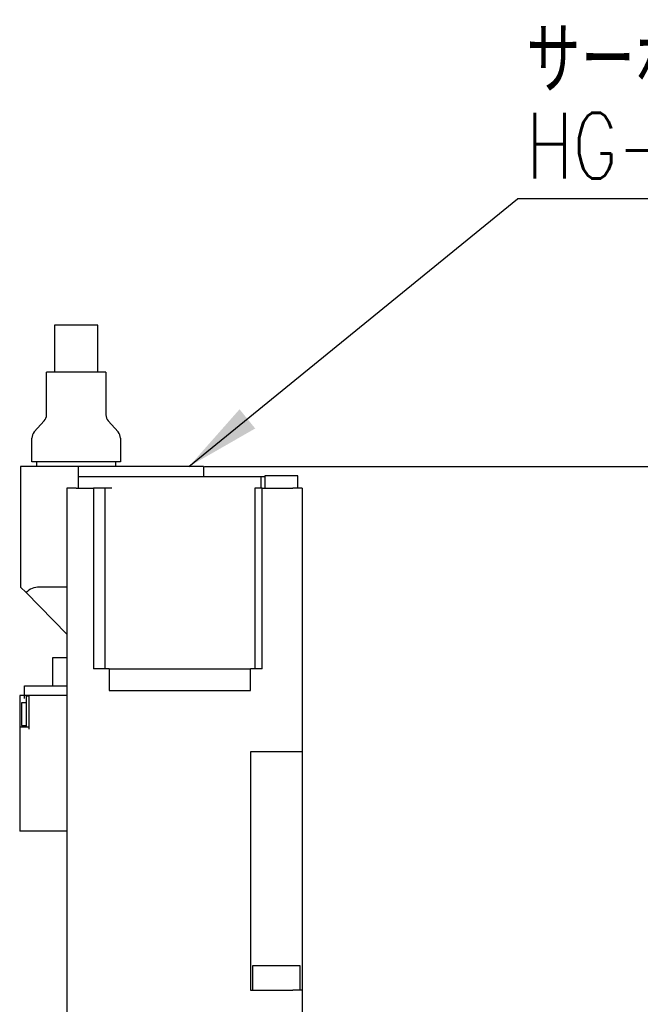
# Model space of a CAD drawing. Header units: millimetres. Extents: x 0 to 354, y -1 to 219.
# Tile 12 of 13: x 257 to 290, y 167 to 219. Entities that reach past the tile are written whole.
import ezdxf

# ---------------------------------------------------------------- set-up
doc = ezdxf.new("R2010")
doc.units = ezdxf.units.MM
doc.layers.add('SLD-0', color=7, linetype='Continuous')
doc.styles.add('SLDTEXTSTYLE1', font='TXT', dxfattribs={"width": 0.75, "bigfont": 'bigfont'})
doc.styles.get("Standard").update_dxf_attribs({"font": 'arial.ttf'})
doc.dimstyles.new('SLDDIMSTYLE0', dxfattribs={"dimtxt": 3.5, "dimasz": 4, "dimexe": 0, "dimexo": 0.0625, "dimgap": 0.875, "dimtad": 1, "dimlfac": 2, "dimrnd": 1e-09, "dimzin": 12, "dimdsep": 46, "dimtxsty": 'SLDTEXTSTYLE1', "dimsah": 1, "dimcen": 0.09, "dimadec": 0, "dimazin": 3, "dimtfac": 1, "dimtofl": 0, "dimtmove": 0, "dimatfit": 3, "dimfxl": 1, "dimfrac": 2, "dimtolj": 1, "dimtzin": 12, "dimarcsym": 0})
doc.dimstyles.new('SLDDIMSTYLE9', dxfattribs={"dimtxt": 0.18, "dimasz": 4, "dimexe": 0, "dimexo": 0.0625, "dimgap": 0, "dimtad": 0, "dimtih": 1, "dimtoh": 1, "dimdec": 0, "dimrnd": 1e-09, "dimzin": 0, "dimdsep": 46, "dimtxsty": 'Standard', "dimsah": 1, "dimcen": 0.09, "dimadec": 0, "dimazin": 0, "dimtfac": 4, "dimtdec": 0, "dimtofl": 0, "dimtmove": 0, "dimatfit": 3, "dimfxl": 1, "dimfrac": 2, "dimtolj": 1, "dimtzin": 0, "dimarcsym": 0})

# ---------------------------------------------------------------- blocks, each defined once
blk = doc.blocks.new('*D50')
at = {"layer": 'Defpoints', "color": 0, "transparency": 16777216}
for p in [(266.973, 195.541), (314.74, 195.541), (273.473, 165.041)]:
    blk.add_point(p, dxfattribs=at)
at = {"layer": 'SLD-0', "color": 0, "lineweight": -2, "transparency": 16777216}
for p, q in [((267.035, 195.541), (314.74, 195.541)), ((314.74, 169.041), (314.74, 191.541)), ((273.535, 165.041), (314.74, 165.041))]:
    blk.add_line(p, q, dxfattribs=at)
at = {"layer": 'SLD-0', "color": 0, "transparency": 16777216}
for points in [[(314.073, 191.541), (315.407, 191.541), (314.74, 195.541)], [(314.073, 169.041), (315.407, 169.041), (314.74, 165.041)]]:
    blk.add_solid(points, dxfattribs=at)
at = {"layer": 'SLD-0', "color": 0, "transparency": 16777216, "insert": (310.365, 180.126), "char_height": 3.5, "attachment_point": 2, "rotation": 90, "style": 'SLDTEXTSTYLE1'}
blk.add_mtext('\\A1;(61)', dxfattribs=at)
blk = doc.blocks.new('SW_NOTE_0_24')
at = {"layer": 'SLD-0', "color": 0}
blk.add_line((57.965, 0), (0, 0), dxfattribs=at)
at = {"layer": 'SLD-0', "color": 0, "char_height": 3.5, "attachment_point": 1, "style": 'SLDTEXTSTYLE1'}
for s, insert in [('サーボモータ', (0.475, 9.096)), ('HG-AK0236\u3000（三菱電機製）', (0.475, 4.571))]:
    blk.add_mtext(s, dxfattribs=dict(at, insert=insert))

msp = doc.modelspace()

# ---------------------------------------------------------------- linework, layer by layer
at = {"color": 7, "linetype": 'Continuous', "lineweight": 25}
for p, q in [((259.0729, 203.0407), (259.0729, 200.5407)), ((261.3729, 203.0407), (259.0729, 203.0407)), ((261.3729, 200.5407), (261.3729, 203.0407)), ((258.6479, 198.2907), (258.6479, 200.5407)), ((261.7979, 200.5407), (258.6479, 200.5407)), ((261.7979, 200.5407), (261.7979, 198.2907)), ((257.9997, 197.3736), (258.521, 197.9579)), ((261.9247, 197.9579), (262.446, 197.3736)), ((257.8729, 195.7907), (257.8729, 197.0407)), ((262.5729, 197.0407), (262.5729, 195.7907)), ((257.2729, 195.5407), (257.2729, 192.8907)), ((258.2729, 195.5407), (257.2729, 195.5407)), ((262.5729, 195.7907), (257.8729, 195.7907)), ((258.1229, 195.7907), (258.1229, 195.5407)), ((260.3229, 195.5407), (258.2729, 195.5407)), ((265.7229, 195.5407), (260.3229, 195.5407)), ((260.3229, 195.5407), (260.3229, 194.9907)), ((262.3229, 195.5407), (262.3229, 195.7907)), ((266.9729, 195.5407), (265.7229, 195.5407)), ((266.9729, 195.5407), (266.9729, 194.9907)), ((260.3229, 194.9907), (260.3229, 194.3907)), ((262.1229, 194.9907), (260.3229, 194.9907)), ((270.0171, 194.9907), (262.1229, 194.9907)), ((270.0171, 194.9907), (270.0171, 194.3907)), ((270.2421, 194.9907), (270.0171, 194.9907)), ((270.2421, 195.0407), (270.2421, 194.3907)), ((271.1171, 195.0407), (270.2421, 195.0407)), ((271.9921, 195.0407), (271.1171, 195.0407)), ((271.9921, 194.3907), (271.9921, 195.0407)), ((259.7229, 194.3907), (259.7229, 192.8907)), ((260.2229, 194.3907), (259.7229, 194.3907)), ((260.2229, 194.3907), (261.1371, 194.3907)), ((261.1371, 194.3907), (261.1371, 184.7907)), ((261.7371, 194.3907), (261.1371, 194.3907)), ((261.7371, 194.3907), (261.7371, 184.7907)), ((262.1229, 194.3907), (261.7371, 194.3907)), ((269.7049, 194.3907), (269.7049, 184.7907)), ((270.1036, 194.3907), (269.7049, 194.3907)), ((270.1036, 184.7907), (270.1036, 194.3907)), ((270.1036, 194.3907), (271.7229, 194.3907)), ((272.2229, 194.3907), (271.7229, 194.3907)), ((272.2229, 194.3907), (272.2229, 192.8907)), ((257.2729, 192.8907), (257.2729, 189.1407)), ((259.7229, 192.8907), (259.7229, 182.8907)), ((272.2229, 192.8907), (272.2229, 183.6407)), ((257.2729, 189.1407), (257.5628, 188.8449)), ((257.5628, 188.8449), (259.7229, 186.6407)), ((259.7229, 189.1407), (258.2729, 189.1407)), ((258.9729, 185.3907), (258.9729, 183.8907)), ((259.3479, 185.3907), (258.9729, 185.3907)), ((259.7229, 185.3907), (259.3479, 185.3907)), ((261.9729, 184.7907), (261.1371, 184.7907)), ((261.9729, 184.7907), (261.9729, 183.6407)), ((261.9729, 184.7907), (269.4729, 184.7907)), ((270.1036, 184.7907), (269.4729, 184.7907)), ((269.4729, 183.6407), (269.4729, 184.7907)), ((257.4729, 183.8907), (259.7229, 183.8907)), ((257.4729, 183.3907), (257.4729, 183.8907)), ((261.9729, 183.6407), (269.4729, 183.6407)), ((272.2229, 183.6407), (272.2229, 180.3907)), ((257.4729, 183.3907), (257.2229, 183.3907)), ((257.2229, 183.3907), (257.2229, 183.2157)), ((257.2229, 183.2157), (257.2229, 181.697)), ((257.5729, 182.9907), (257.3229, 182.9907)), ((257.3229, 182.9907), (257.3229, 182.3907)), ((257.4729, 183.2157), (257.4729, 183.3907)), ((257.7229, 183.3907), (257.4729, 183.3907)), ((257.7229, 183.3407), (257.5729, 183.3407)), ((257.5729, 183.3407), (257.5729, 182.3907)), ((259.7229, 183.3907), (257.7229, 183.3907)), ((257.7229, 181.597), (257.7229, 183.3907)), ((259.7229, 182.8907), (259.7229, 180.3907)), ((257.3229, 182.3907), (257.3229, 181.7907)), ((257.5729, 182.3907), (257.5729, 181.697)), ((257.7229, 181.697), (257.2229, 181.697)), ((257.2229, 181.697), (257.2229, 181.597)), ((257.2229, 181.597), (257.2229, 176.1907)), ((257.3229, 181.7907), (257.5729, 181.7907)), ((259.7229, 180.3907), (259.7229, 167.7407)), ((269.4729, 180.3907), (269.4729, 167.7407)), ((271.7229, 180.3907), (269.4729, 180.3907)), ((272.2229, 180.3907), (271.7229, 180.3907)), ((272.2229, 180.3907), (272.2229, 167.7407)), ((259.7229, 176.1907), (257.2229, 176.1907)), ((272.121, 169.0407), (269.5747, 169.0407)), ((269.5747, 169.0407), (269.5747, 167.7407)), ((272.121, 167.7407), (272.121, 169.0407)), ((259.7229, 167.7407), (259.7229, 166.2407)), ((269.4729, 167.7407), (271.7229, 167.7407)), ((272.2229, 167.7407), (271.7229, 167.7407)), ((272.2229, 167.7407), (272.2229, 165.0407))]:
    msp.add_line(p, q, dxfattribs=at)
for centre, radius, start, end in [((258.1479, 198.2907), 0.5, 318.26573, 0), ((262.2979, 198.2907), 0.5, 180, 221.73427), ((258.3729, 197.0407), 0.5, 138.26573, 180), ((262.0729, 197.0407), 0.5, 360, 41.73427), ((258.2729, 188.1407), 1, 90, 135.23973)]:
    msp.add_arc(centre, radius, start, end, dxfattribs=at)

# ---------------------------------------------------------------- block references
at = {"layer": 'SLD-0'}
msp.add_blockref('SW_NOTE_0_24', (283.6441, 209.7519), dxfattribs=at)

# ---------------------------------------------------------------- dimensions: what is measured, and where the dimension line sits
dim = msp.add_linear_dim(base=(314.7402, 195.5407), p1=(273.4729, 165.0407), p2=(266.9729, 195.5407), angle=90, text='(<>)', dimstyle='SLDDIMSTYLE0', dxfattribs=at)
dim.commit()
dim.dimension.update_dxf_attribs({"geometry": '*D50', "text_midpoint": (314.7402, 180.1258), "dimtype": 160})

# ---------------------------------------------------------------- leaders
msp.add_leader([(266.2099, 195.5407), (283.6441, 209.7519)], dimstyle='SLDDIMSTYLE9', dxfattribs=at)

doc.saveas('drawing.dxf')
